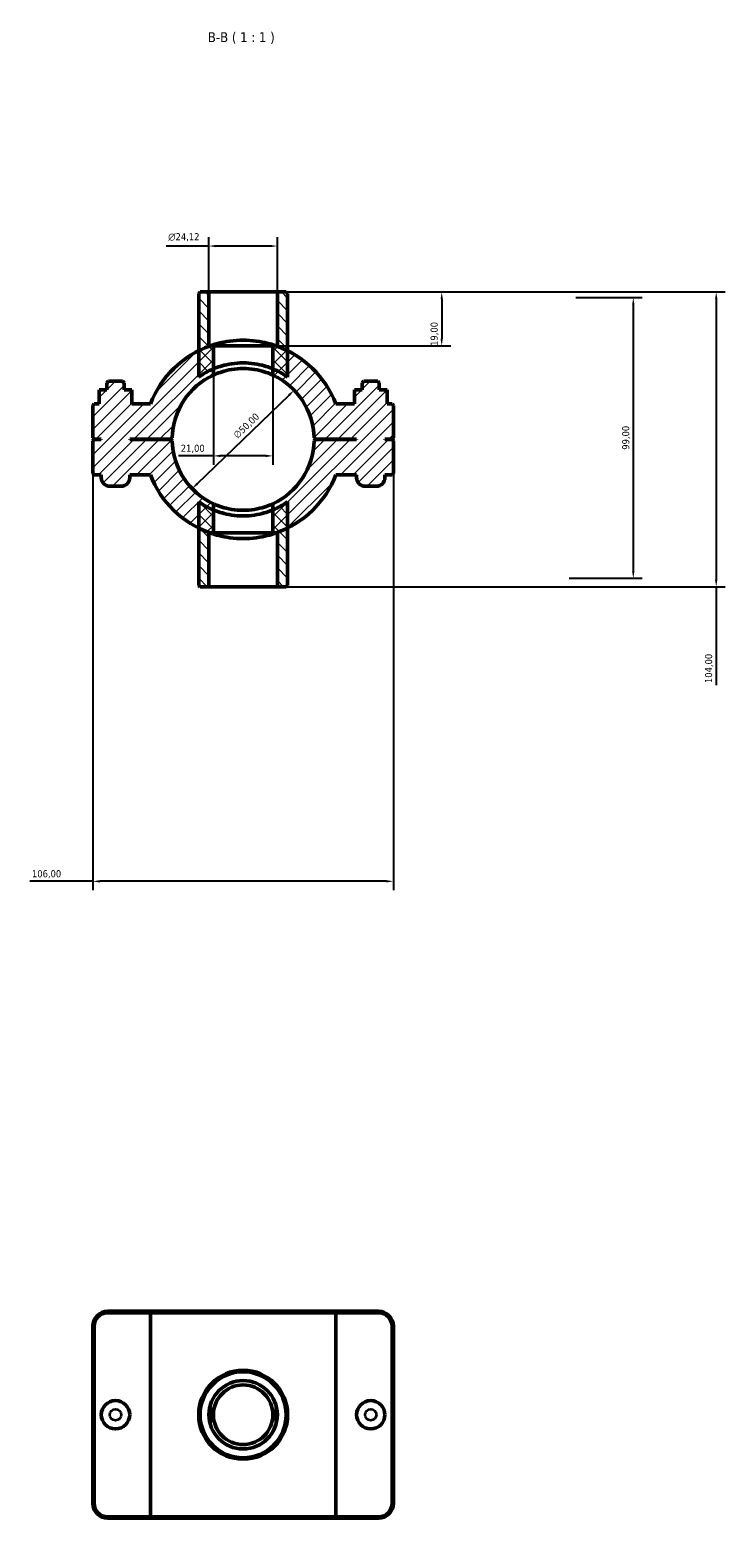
# Model space of a CAD drawing. Header units: millimetres. Extents: x 0 to 902, y -131 to 1184.
# Tile 4 of 4: x 351 to 596, y 659 to 1184. Entities that reach past the tile are written whole.
import ezdxf

# ---------------------------------------------------------------- set-up
doc = ezdxf.new("R2010")
doc.units = ezdxf.units.MM
for name, color, linetype, lineweight in [('Dimension (ISO)', 7, 'Continuous', 25), ('Hatch (ISO)', 7, 'Continuous', 18), ('Symbol (ISO)', 7, 'Continuous', 25), ('Visible (ISO)', 7, 'Continuous', 50), ('Visible Narrow (ISO)', 7, 'Continuous', 35)]:
    doc.layers.add(name, color=color, linetype=linetype, lineweight=lineweight)
doc.styles.add('Label Text (ISO)', font='tahoma.ttf')
doc.styles.add('Note Text (ISO)', font='tahoma.ttf')
doc.dimstyles.new('Default (ISO)', dxfattribs={"dimtxt": 2.5, "dimasz": 2.5, "dimexe": 3.175, "dimexo": 0, "dimgap": 0.762, "dimtad": 1, "dimrnd": 1e-08, "dimzin": 0, "dimtxsty": 'Note Text (ISO)', "dimcen": 0.09, "dimdle": 10, "dimclrd": 256, "dimclre": 256, "dimclrt": 232, "dimazin": 0, "dimtfac": 1.40208, "dimtmove": 0, "dimatfit": 3, "dimfxl": 1, "dimtolj": 1, "dimtzin": 0, "dimlwd": -1, "dimlwe": -1, "dimarcsym": 0})

# ---------------------------------------------------------------- blocks, each defined once
blk = doc.blocks.new('*D7')
at = {"layer": 'Defpoints', "color": 0, "transparency": 16777216}
for p in [(438.59, 1091.06), (437.03, 1072.06), (496.54, 1072.06)]:
    blk.add_point(p, dxfattribs=at)
at = {"layer": 'Dimension (ISO)', "transparency": 16777216}
for p, q in [((438.59, 1091.06), (499.72, 1091.06)), ((496.54, 1088.56), (496.54, 1074.56)), ((437.03, 1072.06), (499.72, 1072.06))]:
    blk.add_line(p, q, dxfattribs=at)
for points in [[(496.13, 1088.56), (496.96, 1088.56), (496.54, 1091.06)], [(496.13, 1074.56), (496.96, 1074.56), (496.54, 1072.06)]]:
    blk.add_solid(points, dxfattribs=at)
at = {"layer": 'Dimension (ISO)', "color": 232, "true_color": 0xca0064, "transparency": 16777216, "insert": (492.61, 1072.05), "char_height": 2.5, "attachment_point": 1, "rotation": 90, "style": 'Note Text (ISO)'}
blk.add_mtext('\\A1;19,00', dxfattribs=at)
blk = doc.blocks.new('*D8')
at = {"layer": 'Defpoints', "color": 0, "transparency": 16777216}
for p in [(414.47, 1107.27), (414.47, 1091.06), (438.59, 1091.06)]:
    blk.add_point(p, dxfattribs=at)
at = {"layer": 'Dimension (ISO)', "transparency": 16777216}
for p, q in [((414.47, 1091.06), (414.47, 1110.45)), ((438.59, 1091.06), (438.59, 1110.45)), ((414.47, 1107.27), (399.35, 1107.27)), ((436.09, 1107.27), (416.97, 1107.27))]:
    blk.add_line(p, q, dxfattribs=at)
for points in [[(416.97, 1107.69), (416.97, 1106.86), (414.47, 1107.27)], [(436.09, 1107.69), (436.09, 1106.86), (438.59, 1107.27)]]:
    blk.add_solid(points, dxfattribs=at)
at = {"layer": 'Dimension (ISO)', "color": 232, "true_color": 0xca0064, "transparency": 16777216, "insert": (400.11, 1111.8), "char_height": 2.5, "attachment_point": 1, "style": 'Note Text (ISO)'}
blk.add_mtext('\\A1;\\fAIGDT|b0|i0;\\H2.5000;\\ln\\fTahoma|b0|i0;\\H2.5000;24,12', dxfattribs=at)
blk = doc.blocks.new('*D9')
at = {"layer": 'Defpoints', "color": 0, "transparency": 16777216}
for p in [(444.52, 1056.43), (408.55, 1021.68)]:
    blk.add_point(p, dxfattribs=at)
at = {"layer": 'Dimension (ISO)', "transparency": 16777216}
blk.add_line((410.34, 1023.42), (442.72, 1054.69), dxfattribs=at)
blk.add_arc((426.53, 1039.05), 25.01, 36.7341, 65.172, dxfattribs=at)
for points in [[(442.43, 1054.99), (443.01, 1054.39), (444.52, 1056.43)], [(410.05, 1023.72), (410.63, 1023.12), (408.55, 1021.68)]]:
    blk.add_solid(points, dxfattribs=at)
at = {"layer": 'Dimension (ISO)', "color": 232, "true_color": 0xca0064, "transparency": 16777216, "insert": (422.8, 1040.98), "char_height": 2.5, "attachment_point": 1, "rotation": 44.0088, "style": 'Note Text (ISO)'}
blk.add_mtext('\\A1;∅50,00', dxfattribs=at)
blk = doc.blocks.new('*D10')
at = {"layer": 'Defpoints', "color": 0, "transparency": 16777216}
for p in [(543.85, 1089.06), (541.53, 990.06), (564.08, 990.06)]:
    blk.add_point(p, dxfattribs=at)
at = {"layer": 'Dimension (ISO)', "transparency": 16777216}
for p, q in [((543.85, 1089.06), (567.26, 1089.06)), ((564.08, 1086.56), (564.08, 992.56)), ((541.53, 990.06), (567.26, 990.06))]:
    blk.add_line(p, q, dxfattribs=at)
for points in [[(563.66, 1086.56), (564.5, 1086.56), (564.08, 1089.06)], [(563.66, 992.56), (564.5, 992.56), (564.08, 990.06)]]:
    blk.add_solid(points, dxfattribs=at)
at = {"layer": 'Dimension (ISO)', "color": 232, "true_color": 0xca0064, "transparency": 16777216, "insert": (560.15, 1035.41), "char_height": 2.5, "attachment_point": 1, "rotation": 90, "style": 'Note Text (ISO)'}
blk.add_mtext('\\A1;99,00', dxfattribs=at)
blk = doc.blocks.new('*D11')
at = {"layer": 'Defpoints', "color": 0, "transparency": 16777216}
for p in [(416.03, 1063.94), (437.03, 1063.94), (416.03, 1033.24)]:
    blk.add_point(p, dxfattribs=at)
at = {"layer": 'Dimension (ISO)', "transparency": 16777216}
for p, q in [((416.03, 1063.94), (416.03, 1030.07)), ((437.03, 1063.94), (437.03, 1030.07)), ((416.03, 1033.24), (403.78, 1033.24)), ((434.53, 1033.24), (418.53, 1033.24))]:
    blk.add_line(p, q, dxfattribs=at)
for points in [[(418.53, 1033.66), (418.53, 1032.83), (416.03, 1033.24)], [(434.53, 1033.66), (434.53, 1032.83), (437.03, 1033.24)]]:
    blk.add_solid(points, dxfattribs=at)
at = {"layer": 'Dimension (ISO)', "color": 232, "true_color": 0xca0064, "transparency": 16777216, "insert": (404.54, 1037.18), "char_height": 2.5, "attachment_point": 1, "style": 'Note Text (ISO)'}
blk.add_mtext('\\A1;21,00', dxfattribs=at)
blk = doc.blocks.new('*D12')
at = {"layer": 'Defpoints', "color": 0, "transparency": 16777216}
for p in [(438.59, 1091.06), (438.59, 987.06), (593.32, 987.06)]:
    blk.add_point(p, dxfattribs=at)
at = {"layer": 'Dimension (ISO)', "transparency": 16777216}
for p, q in [((438.59, 1091.06), (596.49, 1091.06)), ((593.32, 1088.56), (593.32, 989.56)), ((438.59, 987.06), (596.49, 987.06)), ((593.32, 987.06), (593.32, 952.34))]:
    blk.add_line(p, q, dxfattribs=at)
for points in [[(592.9, 1088.56), (593.73, 1088.56), (593.32, 1091.06)], [(592.9, 989.56), (593.73, 989.56), (593.32, 987.06)]]:
    blk.add_solid(points, dxfattribs=at)
at = {"layer": 'Dimension (ISO)', "color": 232, "true_color": 0xca0064, "transparency": 16777216, "insert": (589.38, 953.11), "char_height": 2.5, "attachment_point": 1, "rotation": 90, "style": 'Note Text (ISO)'}
blk.add_mtext('\\A1;104,00', dxfattribs=at)
blk = doc.blocks.new('*D13')
at = {"layer": 'Defpoints', "color": 0, "transparency": 16777216}
for p in [(373.53, 1039.61), (479.53, 1039.61), (373.53, 883.17)]:
    blk.add_point(p, dxfattribs=at)
at = {"layer": 'Dimension (ISO)', "transparency": 16777216}
for p, q in [((373.53, 1039.61), (373.53, 880)), ((479.53, 1039.61), (479.53, 880)), ((373.53, 883.17), (351.32, 883.17)), ((477.03, 883.17), (376.03, 883.17))]:
    blk.add_line(p, q, dxfattribs=at)
for points in [[(376.03, 883.59), (376.03, 882.75), (373.53, 883.17)], [(477.03, 883.59), (477.03, 882.75), (479.53, 883.17)]]:
    blk.add_solid(points, dxfattribs=at)
at = {"layer": 'Dimension (ISO)', "color": 232, "true_color": 0xca0064, "transparency": 16777216, "insert": (352.08, 887.1), "char_height": 2.5, "attachment_point": 1, "style": 'Note Text (ISO)'}
blk.add_mtext('\\A1;106,00', dxfattribs=at)

msp = doc.modelspace()

# ---------------------------------------------------------------- hatches: boundary and pattern name
at = {"layer": 'Hatch (ISO)'}
h = msp.add_hatch(dxfattribs=at)
h.set_pattern_fill('ANSI31', color=256, scale=25.4, angle=90.00021, style=0)
h.set_pattern_definition([(135.0002, (0, 0), (-2.245056, -2.245072), [])])
edge = h.paths.add_edge_path()
edge.add_line((414.473, 1072.061), (414.473, 1091.061))
edge.add_line((414.473, 1091.061), (411.355, 1091.061))
edge.add_line((411.355, 1091.061), (410.855, 1090.561))
edge.add_line((410.855, 1090.561), (410.855, 1070.354))
edge.add_line((410.855, 1070.354), (410.855, 1061.044))
edge.add_ellipse((426.531, 1039.061), major_axis=(-15.676, 21.983), ratio=1, start_angle=347.39302, end_angle=360, ccw=False)
edge.add_line((416.031, 1063.935), (416.031, 1072.061))
edge.add_line((416.031, 1072.061), (414.473, 1072.061))
edge = h.paths.add_edge_path()
edge.add_line((438.59, 1091.061), (438.59, 1072.061))
edge.add_line((438.59, 1072.061), (437.031, 1072.061))
edge.add_line((437.031, 1072.061), (437.031, 1063.935))
edge.add_ellipse((426.531, 1039.061), major_axis=(10.5, 24.875), ratio=1, start_angle=347.39302, end_angle=360, ccw=False)
edge.add_line((442.207, 1061.044), (442.207, 1070.354))
edge.add_line((442.207, 1070.354), (442.207, 1090.561))
edge.add_line((442.207, 1090.561), (441.707, 1091.061))
edge.add_line((441.707, 1091.061), (438.59, 1091.061))
edge = h.paths.add_edge_path()
edge.add_line((416.031, 1006.061), (416.031, 1014.186))
edge.add_ellipse((426.531, 1039.061), major_axis=(-10.5, -24.875), ratio=1, start_angle=347.39302, end_angle=360, ccw=False)
edge.add_line((410.855, 1017.078), (410.855, 1007.768))
edge.add_line((410.855, 1007.768), (410.855, 987.561))
edge.add_line((410.855, 987.561), (411.355, 987.061))
edge.add_line((411.355, 987.061), (414.473, 987.061))
edge.add_line((414.473, 987.061), (414.473, 1006.061))
edge.add_line((414.473, 1006.061), (416.031, 1006.061))
edge = h.paths.add_edge_path()
edge.add_line((437.031, 1014.186), (437.031, 1006.061))
edge.add_line((437.031, 1006.061), (438.59, 1006.061))
edge.add_line((438.59, 1006.061), (438.59, 987.061))
edge.add_line((438.59, 987.061), (441.707, 987.061))
edge.add_line((441.707, 987.061), (442.207, 987.561))
edge.add_line((442.207, 987.561), (442.207, 1007.768))
edge.add_line((442.207, 1007.768), (442.207, 1017.078))
edge.add_ellipse((426.531, 1039.061), major_axis=(15.676, -21.983), ratio=1, start_angle=347.39302, end_angle=360, ccw=False)
h = msp.add_hatch(dxfattribs=at)
h.set_pattern_fill('ANSI31', color=256, scale=25.4, style=0)
h.set_pattern_definition([(45, (0, 0), (-2.245064, 2.245064), [])])
edge = h.paths.add_edge_path()
edge.add_line((479.031, 1039.111), (479.531, 1039.611))
edge.add_line((479.531, 1039.611), (479.531, 1051.061))
edge.add_line((479.531, 1051.061), (479.031, 1051.561))
edge.add_line((479.031, 1051.561), (477.287, 1051.561))
edge.add_line((477.287, 1051.561), (477.287, 1056.561))
edge.add_line((477.287, 1056.561), (474.531, 1056.561))
edge.add_line((474.531, 1056.561), (474.531, 1059.061))
edge.add_line((474.531, 1059.061), (474.031, 1059.561))
edge.add_line((474.031, 1059.561), (469.031, 1059.561))
edge.add_line((469.031, 1059.561), (468.531, 1059.061))
edge.add_line((468.531, 1059.061), (468.531, 1056.561))
edge.add_line((468.531, 1056.561), (465.775, 1056.561))
edge.add_line((465.775, 1056.561), (465.775, 1051.561))
edge.add_line((465.775, 1051.561), (459.223, 1051.561))
edge.add_ellipse((426.531, 1039.061), major_axis=(32.692, 12.5), ratio=1, start_angle=0, end_angle=42.46696)
edge.add_ellipse((426.531, 1039.061), major_axis=(15.676, 31.293), ratio=1, start_angle=0, end_angle=7.14525)
edge.add_line((438.193, 1072.061), (437.031, 1072.061))
edge.add_line((437.031, 1072.061), (437.031, 1061.749))
edge.add_ellipse((426.531, 1039.061), major_axis=(10.5, 22.688), ratio=1, start_angle=296.09511, end_angle=360, ccw=False)
edge.add_line((451.525, 1039.611), (452.031, 1039.111))
edge.add_line((452.031, 1039.111), (466.531, 1039.111))
edge.add_line((466.531, 1039.111), (466.531, 1039.011))
edge.add_line((466.531, 1039.011), (452.031, 1039.011))
edge.add_line((452.031, 1039.011), (451.525, 1038.511))
edge.add_ellipse((426.531, 1039.061), major_axis=(24.994, -0.55), ratio=1, start_angle=296.09511, end_angle=360, ccw=False)
edge.add_line((437.031, 1016.373), (437.031, 1006.061))
edge.add_line((437.031, 1006.061), (438.193, 1006.061))
edge.add_ellipse((426.531, 1039.061), major_axis=(11.662, -33), ratio=1, start_angle=0, end_angle=7.14525)
edge.add_ellipse((426.531, 1039.061), major_axis=(15.676, -31.293), ratio=1, start_angle=0, end_angle=42.46696)
edge.add_line((459.223, 1026.561), (466.531, 1026.561))
edge.add_line((466.531, 1026.561), (466.531, 1025.561))
edge.add_ellipse((469.531, 1025.561), major_axis=(-3, 0), ratio=1, start_angle=0, end_angle=90)
edge.add_line((469.531, 1022.561), (473.531, 1022.561))
edge.add_ellipse((473.531, 1025.561), major_axis=(0, -3), ratio=1, start_angle=0, end_angle=90)
edge.add_line((476.531, 1025.561), (476.531, 1026.561))
edge.add_line((476.531, 1026.561), (479.031, 1026.561))
edge.add_line((479.031, 1026.561), (479.531, 1027.061))
edge.add_line((479.531, 1027.061), (479.531, 1038.511))
edge.add_line((479.531, 1038.511), (479.031, 1039.011))
edge.add_line((479.031, 1039.011), (476.531, 1039.011))
edge.add_line((476.531, 1039.011), (476.531, 1039.111))
edge.add_line((476.531, 1039.111), (479.031, 1039.111))
edge = h.paths.add_edge_path()
edge.add_line((373.531, 1039.611), (374.031, 1039.111))
edge.add_line((374.031, 1039.111), (376.531, 1039.111))
edge.add_line((376.531, 1039.111), (376.531, 1039.011))
edge.add_line((376.531, 1039.011), (374.031, 1039.011))
edge.add_line((374.031, 1039.011), (373.531, 1038.511))
edge.add_line((373.531, 1038.511), (373.531, 1027.061))
edge.add_line((373.531, 1027.061), (374.031, 1026.561))
edge.add_line((374.031, 1026.561), (376.531, 1026.561))
edge.add_line((376.531, 1026.561), (376.531, 1025.561))
edge.add_ellipse((379.531, 1025.561), major_axis=(-3, 0), ratio=1, start_angle=0, end_angle=90)
edge.add_line((379.531, 1022.561), (383.531, 1022.561))
edge.add_ellipse((383.531, 1025.561), major_axis=(0, -3), ratio=1, start_angle=0, end_angle=90)
edge.add_line((386.531, 1025.561), (386.531, 1026.561))
edge.add_line((386.531, 1026.561), (393.839, 1026.561))
edge.add_ellipse((426.531, 1039.061), major_axis=(-32.692, -12.5), ratio=1, start_angle=0, end_angle=42.46696)
edge.add_ellipse((426.531, 1039.061), major_axis=(-15.676, -31.293), ratio=1, start_angle=0, end_angle=7.14525)
edge.add_line((414.869, 1006.061), (416.031, 1006.061))
edge.add_line((416.031, 1006.061), (416.031, 1016.373))
edge.add_ellipse((426.531, 1039.061), major_axis=(-10.5, -22.688), ratio=1, start_angle=296.09511, end_angle=360, ccw=False)
edge.add_line((401.537, 1038.511), (401.031, 1039.011))
edge.add_line((401.031, 1039.011), (386.531, 1039.011))
edge.add_line((386.531, 1039.011), (386.531, 1039.111))
edge.add_line((386.531, 1039.111), (401.031, 1039.111))
edge.add_line((401.031, 1039.111), (401.537, 1039.611))
edge.add_ellipse((426.531, 1039.061), major_axis=(-24.994, 0.55), ratio=1, start_angle=296.09511, end_angle=360, ccw=False)
edge.add_line((416.031, 1061.749), (416.031, 1072.061))
edge.add_line((416.031, 1072.061), (414.869, 1072.061))
edge.add_ellipse((426.531, 1039.061), major_axis=(-11.662, 33), ratio=1, start_angle=0, end_angle=7.14525)
edge.add_ellipse((426.531, 1039.061), major_axis=(-15.676, 31.293), ratio=1, start_angle=0, end_angle=42.46696)
edge.add_line((393.839, 1051.561), (387.287, 1051.561))
edge.add_line((387.287, 1051.561), (387.287, 1056.561))
edge.add_line((387.287, 1056.561), (384.531, 1056.561))
edge.add_line((384.531, 1056.561), (384.531, 1059.061))
edge.add_line((384.531, 1059.061), (384.031, 1059.561))
edge.add_line((384.031, 1059.561), (379.031, 1059.561))
edge.add_line((379.031, 1059.561), (378.531, 1059.061))
edge.add_line((378.531, 1059.061), (378.531, 1056.561))
edge.add_line((378.531, 1056.561), (375.775, 1056.561))
edge.add_line((375.775, 1056.561), (375.775, 1051.561))
edge.add_line((375.775, 1051.561), (374.031, 1051.561))
edge.add_line((374.031, 1051.561), (373.531, 1051.061))
edge.add_line((373.531, 1051.061), (373.531, 1039.611))

# ---------------------------------------------------------------- linework, layer by layer
at = {"layer": 'Visible (ISO)'}
for p, q in [((411.355, 1091.061), (410.855, 1090.561)), ((410.855, 1090.561), (410.855, 1061.044)), ((414.473, 1091.061), (411.355, 1091.061)), ((414.473, 1072.061), (414.473, 1091.061)), ((414.473, 1091.061), (438.59, 1091.061)), ((438.59, 1091.061), (438.59, 1072.061)), ((441.707, 1091.061), (438.59, 1091.061)), ((442.207, 1090.561), (441.707, 1091.061)), ((442.207, 1061.044), (442.207, 1090.561)), ((416.031, 1072.061), (414.473, 1072.061)), ((416.031, 1072.061), (414.869, 1072.061)), ((416.031, 1061.749), (416.031, 1072.061)), ((416.031, 1072.061), (437.031, 1072.061)), ((416.031, 1063.935), (416.031, 1072.061)), ((416.031, 1072.061), (437.031, 1072.061)), ((438.193, 1072.061), (437.031, 1072.061)), ((437.031, 1072.061), (437.031, 1061.749)), ((438.59, 1072.061), (437.031, 1072.061)), ((437.031, 1072.061), (437.031, 1063.935)), ((378.531, 1056.561), (375.775, 1056.561)), ((375.775, 1056.561), (375.775, 1051.561)), ((379.031, 1059.561), (378.531, 1059.061)), ((378.531, 1059.061), (378.531, 1056.561)), ((384.031, 1059.561), (379.031, 1059.561)), ((384.531, 1059.061), (384.031, 1059.561)), ((384.531, 1056.561), (384.531, 1059.061)), ((387.287, 1056.561), (384.531, 1056.561)), ((387.287, 1051.561), (387.287, 1056.561)), ((387.287, 1056.561), (387.305, 1056.561)), ((387.305, 1051.561), (387.305, 1056.561)), ((465.775, 1056.561), (465.758, 1056.561)), ((465.758, 1051.561), (465.758, 1056.561)), ((468.531, 1056.561), (465.775, 1056.561)), ((465.775, 1056.561), (465.775, 1051.561)), ((469.031, 1059.561), (468.531, 1059.061)), ((468.531, 1059.061), (468.531, 1056.561)), ((474.031, 1059.561), (469.031, 1059.561)), ((474.531, 1059.061), (474.031, 1059.561)), ((474.531, 1056.561), (474.531, 1059.061)), ((477.287, 1056.561), (474.531, 1056.561)), ((477.287, 1051.561), (477.287, 1056.561)), ((374.031, 1051.561), (373.531, 1051.061)), ((373.531, 1051.061), (373.531, 1039.611)), ((375.775, 1051.561), (374.031, 1051.561)), ((393.839, 1051.561), (387.287, 1051.561)), ((465.775, 1051.561), (459.223, 1051.561)), ((479.031, 1051.561), (477.287, 1051.561)), ((479.531, 1051.061), (479.031, 1051.561)), ((479.531, 1039.611), (479.531, 1051.061)), ((373.531, 1039.611), (374.031, 1039.111)), ((374.031, 1039.011), (373.531, 1038.511)), ((373.531, 1038.511), (373.531, 1027.061)), ((374.031, 1039.111), (376.531, 1039.111)), ((376.531, 1039.011), (374.031, 1039.011)), ((376.531, 1039.111), (376.531, 1039.011)), ((386.531, 1039.011), (386.531, 1039.111)), ((386.531, 1039.111), (401.031, 1039.111)), ((401.031, 1039.011), (386.531, 1039.011)), ((401.031, 1039.111), (401.537, 1039.611)), ((401.537, 1038.511), (401.031, 1039.011)), ((451.525, 1039.611), (452.031, 1039.111)), ((452.031, 1039.011), (451.525, 1038.511)), ((452.031, 1039.111), (466.531, 1039.111)), ((466.531, 1039.011), (452.031, 1039.011)), ((466.531, 1039.111), (466.531, 1039.011)), ((476.531, 1039.011), (476.531, 1039.111)), ((476.531, 1039.111), (479.031, 1039.111)), ((479.031, 1039.011), (476.531, 1039.011)), ((479.031, 1039.111), (479.531, 1039.611)), ((479.531, 1038.511), (479.031, 1039.011)), ((479.531, 1027.061), (479.531, 1038.511)), ((373.531, 1027.061), (374.031, 1026.561)), ((374.031, 1026.561), (376.531, 1026.561)), ((376.531, 1026.561), (376.531, 1025.561)), ((386.531, 1025.561), (386.531, 1026.561)), ((386.531, 1026.561), (393.839, 1026.561)), ((459.223, 1026.561), (466.531, 1026.561)), ((466.531, 1026.561), (466.531, 1025.561)), ((476.531, 1025.561), (476.531, 1026.561)), ((476.531, 1026.561), (479.031, 1026.561)), ((479.031, 1026.561), (479.531, 1027.061)), ((379.531, 1022.561), (383.531, 1022.561)), ((469.531, 1022.561), (473.531, 1022.561)), ((410.855, 1017.078), (410.855, 987.561)), ((416.031, 1006.061), (416.031, 1016.373)), ((416.031, 1006.061), (416.031, 1014.186)), ((437.031, 1016.373), (437.031, 1006.061)), ((437.031, 1014.186), (437.031, 1006.061)), ((442.207, 987.561), (442.207, 1017.078)), ((414.473, 987.061), (414.473, 1006.061)), ((414.473, 1006.061), (416.031, 1006.061)), ((414.869, 1006.061), (416.031, 1006.061)), ((437.031, 1006.061), (416.031, 1006.061)), ((437.031, 1006.061), (416.031, 1006.061)), ((437.031, 1006.061), (438.193, 1006.061)), ((437.031, 1006.061), (438.59, 1006.061)), ((438.59, 1006.061), (438.59, 987.061)), ((410.855, 987.561), (411.355, 987.061)), ((441.707, 987.061), (442.207, 987.561)), ((411.355, 987.061), (414.473, 987.061)), ((438.59, 987.061), (414.473, 987.061)), ((438.59, 987.061), (441.707, 987.061)), ((394.185, 731.501), (378.831, 731.501)), ((378.831, 731.001), (393.839, 731.001)), ((459.223, 731.001), (393.839, 731.001)), ((393.839, 659.001), (393.839, 731.001)), ((394.185, 731.501), (458.877, 731.501)), ((474.231, 731.501), (458.877, 731.501)), ((459.223, 731.001), (474.231, 731.001)), ((459.223, 659.001), (459.223, 731.001)), ((373.531, 726.201), (373.531, 663.801)), ((374.031, 663.801), (374.031, 726.201)), ((479.031, 726.201), (479.031, 663.801)), ((479.531, 663.801), (479.531, 726.201)), ((414.869, 691.934), (414.869, 698.068)), ((438.193, 698.068), (438.193, 691.934)), ((393.839, 659.001), (378.831, 659.001)), ((378.831, 658.501), (394.185, 658.501)), ((393.839, 659.001), (459.223, 659.001)), ((458.877, 658.501), (394.185, 658.501)), ((458.877, 658.501), (474.231, 658.501)), ((474.231, 659.001), (459.223, 659.001))]:
    msp.add_line(p, q, dxfattribs=at)
for centre, radius in [((426.531, 695.001), 15.676), ((426.531, 695.001), 15.176), ((426.531, 695.001), 12.059), ((426.531, 695.001), 10.5), ((426.531, 695.001), 10.5), ((381.531, 695.001), 5), ((471.531, 695.001), 5)]:
    msp.add_circle(centre, radius, dxfattribs=at)
for centre, radius, start, end in [((426.531, 1039.061), 35, 109.46295, 159.07517), ((426.531, 1039.061), 35, 20.92483, 70.53705), ((426.531, 1039.061), 25, 114.83459, 178.73947), ((426.531, 1039.061), 27, 112.88538, 125.49236), ((426.531, 1039.061), 27, 54.50764, 67.11462), ((426.531, 1039.061), 25, 1.26053, 65.16541), ((426.531, 1039.061), 25, 181.26053, 245.16541), ((426.531, 1039.061), 25, 294.83459, 358.73947), ((379.531, 1025.561), 3, 180, 270), ((383.531, 1025.561), 3, 270, 0), ((426.531, 1039.061), 35, 200.92483, 250.53705), ((426.531, 1039.061), 35, 289.46295, 339.07517), ((469.531, 1025.561), 3, 180, 270), ((473.531, 1025.561), 3, 270, 0), ((426.531, 1039.061), 27, 234.50764, 247.11462), ((426.531, 1039.061), 27, 292.88538, 305.49236), ((378.831, 726.201), 5.3, 90, 180), ((378.831, 726.201), 4.8, 90, 180), ((474.231, 726.201), 5.3, 0, 90), ((474.231, 726.201), 4.8, 0, 90), ((378.831, 663.801), 5.3, 180, 270), ((378.831, 663.801), 4.8, 180, 270), ((474.231, 663.801), 5.3, 270, 0), ((474.231, 663.801), 4.8, 270, 0)]:
    msp.add_arc(centre, radius, start, end, dxfattribs=at)
for points, knots in [([(414.869, 1072.061), (415.009, 1072.11), (415.186, 1072.172), (416.015, 1072.45), (416.941, 1072.739), (419.068, 1073.273), (420.416, 1073.555), (423.383, 1073.951), (425.004, 1074.061), (428.059, 1074.061), (429.679, 1073.951), (432.647, 1073.555), (433.995, 1073.273), (436.122, 1072.739), (437.047, 1072.45), (437.876, 1072.172), (438.053, 1072.11), (438.193, 1072.061)], [3.9677395, 3.9677395, 3.9677395, 3.9677395, 4.1249955, 4.1249955, 4.5834371, 4.5834371, 5.0416341, 5.0416341, 5.499831, 5.499831, 5.958028, 5.958028, 6.416225, 6.416225, 6.8746665, 6.8746665, 7.0319226, 7.0319226, 7.0319226, 7.0319226]), ([(416.031, 1063.935), (416.031, 1063.935), (416.301, 1064.054), (417.376, 1064.468), (418.182, 1064.755), (420.031, 1065.284), (421.202, 1065.562), (423.785, 1065.952), (425.198, 1066.061), (427.864, 1066.061), (429.277, 1065.952), (431.86, 1065.562), (433.032, 1065.284), (434.881, 1064.755), (435.686, 1064.468), (436.762, 1064.054), (437.031, 1063.935), (437.031, 1063.935)], [0, 0, 0, 0, 0.4003205, 0.4003205, 0.8006411, 0.8006411, 1.2006031, 1.2006031, 1.6005652, 1.6005652, 2.0005272, 2.0005272, 2.4004893, 2.4004893, 2.8008098, 2.8008098, 3.2011304, 3.2011304, 3.2011304, 3.2011304]), ([(437.031, 1061.749), (437.031, 1061.749), (436.761, 1061.88), (435.684, 1062.332), (434.879, 1062.646), (433.033, 1063.22), (431.864, 1063.52), (429.281, 1063.943), (427.867, 1064.061), (425.195, 1064.061), (423.782, 1063.943), (421.199, 1063.52), (420.029, 1063.22), (418.183, 1062.646), (417.378, 1062.332), (416.302, 1061.88), (416.031, 1061.749), (416.031, 1061.749)], [0, 0, 0, 0, 0.4012375, 0.4012375, 0.802475, 0.802475, 1.2032105, 1.2032105, 1.6039459, 1.6039459, 2.0046814, 2.0046814, 2.4054168, 2.4054168, 2.8066544, 2.8066544, 3.2078919, 3.2078919, 3.2078919, 3.2078919]), ([(416.031, 1016.373), (416.031, 1016.373), (416.302, 1016.242), (417.378, 1015.789), (418.183, 1015.476), (420.029, 1014.902), (421.199, 1014.601), (423.782, 1014.178), (425.195, 1014.061), (427.867, 1014.061), (429.281, 1014.178), (431.864, 1014.601), (433.033, 1014.902), (434.879, 1015.476), (435.684, 1015.789), (436.761, 1016.242), (437.031, 1016.373), (437.031, 1016.373)], [0, 0, 0, 0, 0.4012375, 0.4012375, 0.802475, 0.802475, 1.2032105, 1.2032105, 1.6039459, 1.6039459, 2.0046814, 2.0046814, 2.4054168, 2.4054168, 2.8066544, 2.8066544, 3.2078919, 3.2078919, 3.2078919, 3.2078919]), ([(416.031, 1014.186), (416.031, 1014.186), (416.301, 1014.067), (417.376, 1013.654), (418.182, 1013.366), (420.031, 1012.837), (421.202, 1012.56), (423.785, 1012.169), (425.198, 1012.061), (427.864, 1012.061), (429.277, 1012.169), (431.86, 1012.56), (433.032, 1012.837), (434.881, 1013.366), (435.686, 1013.654), (436.762, 1014.067), (437.031, 1014.186), (437.031, 1014.186)], [3.2011304, 3.2011304, 3.2011304, 3.2011304, 3.6014509, 3.6014509, 4.0017715, 4.0017715, 4.4017335, 4.4017335, 4.8016956, 4.8016956, 5.2016576, 5.2016576, 5.6016196, 5.6016196, 6.0019402, 6.0019402, 6.4022607, 6.4022607, 6.4022607, 6.4022607]), ([(438.193, 1006.061), (438.053, 1006.011), (437.876, 1005.95), (437.047, 1005.672), (436.122, 1005.382), (433.995, 1004.848), (432.647, 1004.567), (429.679, 1004.17), (428.059, 1004.061), (425.004, 1004.061), (423.383, 1004.17), (420.416, 1004.567), (419.068, 1004.848), (416.941, 1005.382), (416.015, 1005.672), (415.186, 1005.95), (415.009, 1006.011), (414.869, 1006.061)], [3.9677395, 3.9677395, 3.9677395, 3.9677395, 4.1249955, 4.1249955, 4.5834371, 4.5834371, 5.0416341, 5.0416341, 5.499831, 5.499831, 5.958028, 5.958028, 6.416225, 6.416225, 6.8746665, 6.8746665, 7.0319226, 7.0319226, 7.0319226, 7.0319226])]:
    msp.add_open_spline(points, degree=3, knots=knots, dxfattribs=at)
for points in [[(394.185, 731.501), (394.07, 731.334), (393.954, 731.168), (393.839, 731.001)], [(458.877, 731.501), (458.993, 731.334), (459.108, 731.168), (459.223, 731.001)], [(394.185, 658.501), (394.07, 658.667), (393.954, 658.834), (393.839, 659.001)], [(458.877, 658.501), (458.993, 658.667), (459.108, 658.834), (459.223, 659.001)]]:
    msp.add_open_spline(points, degree=3, dxfattribs=at)
at = {"layer": 'Visible Narrow (ISO)'}
for p, q in [((378.831, 731.026), (378.831, 731.476)), ((474.231, 731.026), (474.231, 731.476)), ((374.006, 726.201), (373.556, 726.201)), ((479.056, 726.201), (479.506, 726.201)), ((374.006, 663.801), (373.556, 663.801)), ((479.056, 663.801), (479.506, 663.801)), ((378.831, 658.976), (378.831, 658.526)), ((474.231, 658.976), (474.231, 658.526))]:
    msp.add_line(p, q, dxfattribs=at)
for centre in [(381.531, 695.001), (471.531, 695.001)]:
    msp.add_circle(centre, 2, dxfattribs=at)

# ---------------------------------------------------------------- texts
at = {"layer": 'Symbol (ISO)', "insert": (414.092, 1178.561), "char_height": 3.5, "attachment_point": 7, "style": 'Label Text (ISO)'}
msp.add_mtext('B-B ( 1 : 1 )', dxfattribs=at)

# ---------------------------------------------------------------- dimensions: what is measured, and where the dimension line sits
at = {"layer": 'Dimension (ISO)'}
dim = msp.add_linear_dim(base=(414.473, 1107.274), p1=(438.59, 1091.061), p2=(414.473, 1091.061), angle=180, text='\\fAIGDT|b0|i0;\\H2.5000;\\ln\\fTahoma|b0|i0;\\H2.5000;<>', dimstyle='Default (ISO)', override={"dimdec": 2, "dimtp": 0, "dimtm": 0, "dimtdec": 2, "dimtofl": 0, "dimatfit": 2}, dxfattribs=at)
dim.commit()
dim.dimension.update_dxf_attribs({"geometry": '*D8', "text_midpoint": (405.661, 1107.274), "dimtype": 160})
for base, p1, p2, angle, override, picture, middle in [((496.545, 1072.061), (438.59, 1091.061), (437.031, 1072.061), 90, {"dimdec": 2, "dimtp": 0, "dimtm": 0, "dimtdec": 2, "dimtofl": 0, "dimatfit": 1}, '*D7', (496.545, 1076.061)), ((593.315, 987.061), (438.59, 1091.061), (438.59, 987.061), 90, {"dimdec": 2, "dimtp": 0, "dimtm": 0, "dimtdec": 2, "dimtofl": 0, "dimatfit": 2}, '*D12', (593.315, 958.061)), ((564.08, 990.061), (543.848, 1089.061), (541.531, 990.061), 270, {"dimdec": 2, "dimtp": 0, "dimtm": 0, "dimtdec": 2, "dimtofl": 0, "dimatfit": 1}, '*D10', (564.08, 1039.561))]:
    dim = msp.add_linear_dim(base=base, p1=p1, p2=p2, angle=angle, dimstyle='Default (ISO)', override=override, dxfattribs=at)
    dim.commit()
    dim.dimension.update_dxf_attribs({"geometry": picture, "text_midpoint": middle, "dimtype": 160})
for base, p1, p2, picture, middle in [((416.031, 1033.243), (437.031, 1063.935), (416.031, 1063.935), '*D11', (408.656, 1033.243)), ((373.531, 883.171), (479.531, 1039.611), (373.531, 1039.611), '*D13', (357.031, 883.171))]:
    dim = msp.add_linear_dim(base=base, p1=p1, p2=p2, dimstyle='Default (ISO)', override={"dimdec": 2, "dimtp": 0, "dimtm": 0, "dimtdec": 2, "dimtofl": 0, "dimatfit": 2}, dxfattribs=at)
    dim.commit()
    dim.dimension.update_dxf_attribs({"geometry": picture, "text_midpoint": middle, "dimtype": 160})
dim = msp.add_diameter_dim_2p(p1=(408.546, 1021.68), p2=(444.517, 1056.427), dimstyle='Default (ISO)', override={"dimdec": 2, "dimlfac": 0.99975, "dimtp": 0, "dimtm": 0, "dimtdec": 2, "dimatfit": 2}, dxfattribs=at)
dim.commit()
dim.dimension.update_dxf_attribs({"geometry": '*D9', "text_midpoint": (429.515, 1041.936), "dimtype": 163})

doc.saveas('drawing.dxf')
